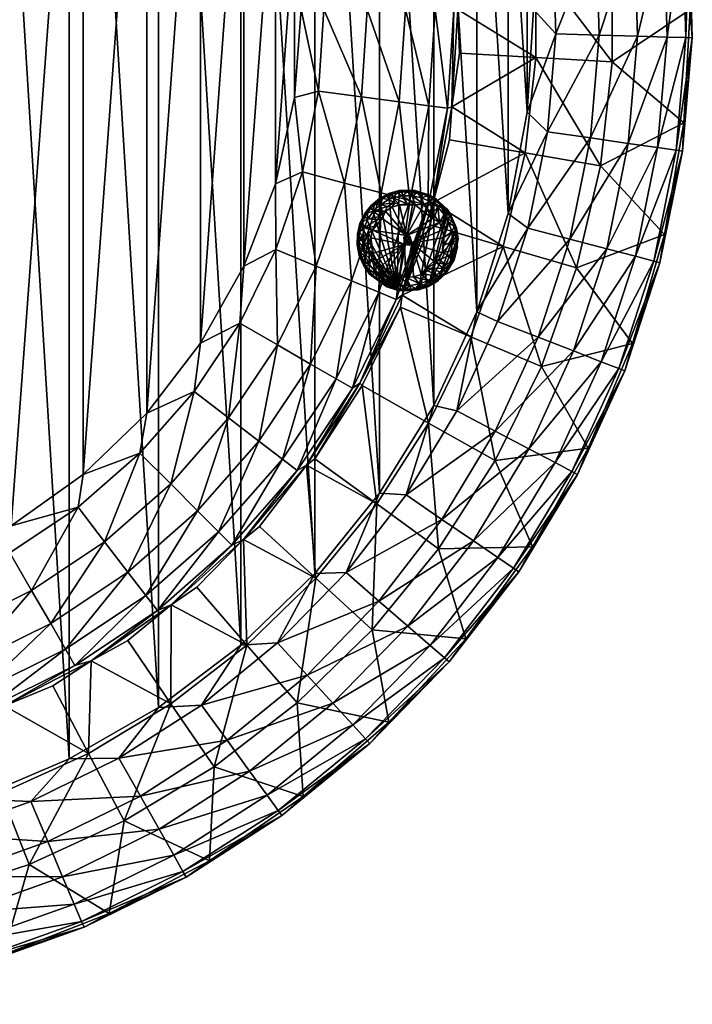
# Model space of a CAD drawing. Header units: millimetres. Extents: x -271 to 229, y -253 to 248.
# Tile 5 of 6: x 60 to 229, y -253 to -5. Entities that reach past the tile are written whole.
import ezdxf

# ---------------------------------------------------------------- set-up
doc = ezdxf.new("R2010")
doc.units = ezdxf.units.MM
doc.layers.get('0').update_dxf_attribs({"true_color": 0x5890e1})

msp = doc.modelspace()

# ---------------------------------------------------------------- meshes
at = {"color": 7, "true_color": 0xffffff}
mesh = msp.add_polyface(dxfattribs=at)
corners = [(98.1, 146.88, 377.95), (94.67, 148.28, 382.27), (113.39, 131.87, 382.27), (116.25, 130.4, 377.95), (129.8, 113.15, 382.27), (91.79, 144.53, 392.63), (19.6, 149.56, 410.59), (17.23, 144.3, 411), (39.12, 142.93, 410.59), (38.23, 137.13, 411), (57.62, 133.81, 410.59), (57.96, 126.99, 411), (74.77, 122.35, 410.59), (76, 114.08, 411), (90.27, 108.75, 410.59), (91.97, 98.68, 411), (103.87, 93.25, 410.59), (105.53, 81.12, 411), (115.33, 76.1, 410.59), (116.39, 61.77, 411), (124.45, 57.6, 410.59), (124.31, 41.05, 411), (63.08, 143.27, 407.39), (43.3, 153.02, 407.39), (67.87, 151.56, 401.23), (87.25, 138.61, 401.23), (110.04, 128.52, 392.63), (81.42, 131.02, 407.39), (98, 116.48, 407.39), (112.54, 99.9, 407.39), (124.79, 81.56, 407.39), (104.77, 123.25, 401.23), (126.05, 110.27, 392.63), (120.13, 105.73, 401.23), (133.08, 86.35, 401.23), (104.59, 142.45, 373.77), (117.16, 156.96, 264.83), (116.39, -67.23, 411), (105.53, -86.58, 411), (91.97, -104.14, 411), (76, -119.54, 411), (57.96, -132.45, 411), (-163.15, -57.02, 411), (-70.28, 141.1, 411), (-48.81, 146.71, 411), (-4.59, 148.32, 411), (115.64, 157, 0), (115.64, -162.45, 0), (94.97, 172.6, 0), (94.97, -178.06, 0), (72.54, 185.55, 0), (72.54, -191.01, 0), (48.69, 195.64, 0), (48.69, -201.1, 0), (23.79, 202.73, 0), (23.79, -208.19, 0), (-1.8, 206.7, 0), (-1.8, -212.16, 0), (-27.69, 207.5, 0)]
mesh.append_faces([[corners[k] for k in face] for face in [(0, 2, 3), (3, 35, 0), (46, 47, 48), (48, 49, 50), (50, 51, 52), (52, 53, 54), (54, 55, 56), (56, 57, 58)]], dxfattribs={"vtx0": -1, "vtx1": -1, "color": 7})
mesh.append_faces([[corners[k] for k in face] for face in [(0, 1, 2), (3, 2, 4), (1, 5, 2), (6, 7, 8), (8, 9, 10), (10, 11, 12), (12, 13, 14), (14, 15, 16), (16, 17, 18), (18, 19, 20), (10, 22, 8), (8, 22, 23), (24, 22, 25), (24, 25, 5), (5, 25, 26), (5, 26, 2), (2, 26, 4), (22, 10, 27), (27, 10, 12), (27, 12, 28), (28, 12, 14), (28, 14, 29), (29, 14, 16), (29, 16, 30), (30, 16, 18), (22, 27, 25), (25, 27, 31), (25, 31, 26), (26, 31, 32), (31, 27, 28), (31, 28, 33), (33, 28, 29), (33, 29, 34), (31, 33, 32), (36, 35, 3)]], dxfattribs={"vtx0": -1, "vtx1": -1, "vtx2": -1, "color": 7})
mesh.append_faces([[corners[k] for k in face] for face in [(8, 7, 9), (10, 9, 11), (12, 11, 13), (14, 13, 15), (16, 15, 17), (18, 17, 19), (20, 19, 21), (37, 21, 19), (38, 19, 17), (39, 17, 15), (40, 15, 13), (41, 13, 11), (42, 11, 9), (43, 9, 7), (44, 7, 45)]], dxfattribs={"vtx0": -1, "vtx2": -1, "color": 7})
mesh = msp.add_polyface(dxfattribs=at)
corners = [(131.08, -43.53, 410.59), (124.31, -46.51, 411), (124.45, -63.06, 410.59), (116.39, -67.23, 411), (115.33, -81.56, 410.59), (105.53, -86.58, 411), (103.87, -98.71, 410.59), (91.97, -104.14, 411), (90.27, -114.21, 410.59), (76, -119.54, 411), (74.77, -127.81, 410.59), (57.96, -132.45, 411), (57.62, -139.27, 410.59), (38.23, -142.59, 411), (63.08, -148.73, 407.39), (81.42, -136.47, 407.39), (87.25, -144.07, 401.23), (98, -121.93, 407.39), (91.79, -149.99, 392.63), (104.77, -128.71, 401.23), (112.54, -105.36, 407.39), (110.04, -133.98, 392.63), (120.13, -111.19, 401.23), (124.79, -87.02, 407.39), (113.39, -137.32, 382.27), (126.05, -115.72, 392.63), (133.08, -91.81, 401.23), (134.54, -67.24, 407.39), (116.25, -135.85, 377.95), (129.8, -118.6, 382.27), (132.15, -117.18, 377.95), (120.31, -132.62, 373.77), (134.47, -145.61, 264.83), (129.14, -24.86, 411), (129.14, 19.4, 411), (124.31, 41.05, 411), (116.39, 61.77, 411), (105.53, 81.12, 411), (91.97, 98.68, 411), (76, 114.08, 411), (57.96, 126.99, 411), (17.23, -149.75, 411), (-4.59, -153.78, 411), (-26.76, -154.59, 411), (-48.81, -152.17, 411), (-70.28, -146.56, 411), (115.64, 157, 0), (134.23, -144.43, 0), (115.64, -162.45, 0), (94.97, 172.6, 0), (94.97, -178.06, 0), (72.54, 185.55, 0), (72.54, -191.01, 0), (48.69, 195.64, 0), (48.69, -201.1, 0), (23.79, 202.73, 0), (23.79, -208.19, 0), (-1.8, 206.7, 0), (-1.8, -212.16, 0), (-27.69, 207.5, 0), (-27.69, -212.96, 0)]
mesh.append_faces([[corners[k] for k in face] for face in [(28, 31, 30), (33, 34, 1), (1, 35, 3), (3, 36, 5), (5, 37, 7), (7, 38, 9), (9, 39, 11), (11, 40, 13), (13, 40, 41), (41, 40, 42), (42, 40, 43), (43, 40, 44), (44, 40, 45)]], dxfattribs={"vtx0": -1, "vtx1": -1, "color": 7})
mesh.append_faces([[corners[k] for k in face] for face in [(0, 1, 2), (2, 3, 4), (4, 5, 6), (6, 7, 8), (8, 9, 10), (10, 11, 12), (12, 14, 10), (14, 15, 10), (10, 15, 8), (15, 16, 17), (15, 17, 8), (8, 17, 6), (16, 18, 19), (16, 19, 17), (17, 19, 20), (17, 20, 6), (6, 20, 4), (18, 21, 19), (19, 21, 22), (19, 22, 20), (20, 22, 23), (20, 23, 4), (4, 23, 2), (21, 24, 25), (21, 25, 22), (22, 25, 26), (22, 26, 23), (23, 27, 2), (24, 28, 29), (24, 29, 25), (32, 31, 28)]], dxfattribs={"vtx0": -1, "vtx1": -1, "vtx2": -1, "color": 7})
mesh.append_faces([[corners[k] for k in face] for face in [(2, 1, 3), (4, 3, 5), (6, 5, 7), (8, 7, 9), (10, 9, 11), (12, 11, 13), (46, 47, 48), (49, 48, 50), (51, 50, 52), (53, 52, 54), (55, 54, 56), (57, 56, 58), (59, 58, 60)]], dxfattribs={"vtx0": -1, "vtx2": -1, "color": 7})
mesh.append_faces([[corners[k] for k in face] for face in [(28, 30, 29)]], dxfattribs={"vtx1": -1, "vtx2": -1, "color": 7})
mesh = msp.add_polyface(dxfattribs=at)
corners = [(130.76, -2.73, 411), (136.45, -2.73, 410.59), (135.1, 17.85, 410.59), (147.37, -2.73, 407.39), (145.93, 19.28, 407.39), (156.95, -2.73, 401.23), (155.43, 20.53, 401.23), (164.41, -2.73, 392.63), (162.82, 21.5, 392.63), (169.14, -2.73, 382.27), (167.51, 22.12, 382.27), (168.58, 21.74, 377.95), (163.89, 45.81, 377.95), (156.16, 69.08, 377.95), (154.65, 70.11, 382.27), (162.65, 46.54, 382.27), (124.45, 57.6, 410.59), (124.31, 41.05, 411), (131.08, 38.08, 410.59), (129.14, 19.4, 411), (170.15, -2.73, 377.95), (124.79, 81.56, 407.39), (115.33, 76.1, 410.59), (134.54, 61.78, 407.39), (141.63, 40.9, 407.39), (143.39, 65.45, 401.23), (150.88, 43.38, 401.23), (150.28, 68.3, 392.63), (133.08, 86.35, 401.23), (158.08, 45.31, 392.63), (139.54, 90.08, 392.63), (163.1, 51.39, 373.77), (181.53, 56.8, 264.83), (173.43, 79.52, 264.83), (168.07, 30.03, 373.77), (187, 33.3, 264.83), (170.57, 8.24, 373.77), (189.75, 9.33, 264.83), (155.73, 72.05, 373.77), (124.31, -46.51, 411), (184.24, 64.03, 0.41), (174.92, 73.25), (175.29, 87.01, 0.41), (174.92, -78.71), (164.09, 96.78, 0), (164.09, -102.23, 0), (150.46, 118.79, 0), (150.46, -124.25, 0), (134.23, 138.97, 0), (134.23, -144.43, 0), (115.64, 157, 0)]
mesh.append_faces([[corners[k] for k in face] for face in [(13, 15, 12), (12, 31, 13), (11, 34, 12), (20, 36, 11), (41, 43, 44), (44, 45, 46), (46, 47, 48), (48, 49, 50)]], dxfattribs={"vtx0": -1, "vtx1": -1, "color": 7})
mesh.append_faces([[corners[k] for k in face] for face in [(0, 1, 2), (2, 1, 3), (2, 3, 4), (4, 3, 5), (4, 5, 6), (6, 5, 7), (6, 7, 8), (8, 7, 9), (8, 9, 10), (10, 9, 11), (13, 14, 15), (12, 15, 10), (16, 17, 18), (18, 19, 2), (21, 22, 23), (23, 22, 16), (23, 16, 24), (24, 16, 18), (24, 18, 4), (4, 18, 2), (25, 21, 23), (25, 23, 26), (26, 23, 24), (26, 24, 6), (6, 24, 4), (27, 28, 25), (27, 25, 29), (29, 25, 26), (29, 26, 8), (8, 26, 6), (15, 14, 27), (27, 14, 30), (15, 27, 29), (10, 15, 29), (10, 29, 8), (13, 31, 32), (13, 32, 33), (12, 34, 35), (12, 35, 32), (11, 36, 37), (37, 36, 20), (35, 34, 11), (32, 31, 12), (33, 38, 13), (40, 41, 42)]], dxfattribs={"vtx0": -1, "vtx1": -1, "vtx2": -1, "color": 7})
mesh.append_faces([[corners[k] for k in face] for face in [(10, 11, 12), (18, 17, 19), (2, 19, 0), (9, 20, 11), (39, 19, 17)]], dxfattribs={"vtx0": -1, "vtx2": -1, "color": 7})
mesh = msp.add_polyface(dxfattribs=at)
corners = [(129.14, -24.86, 411), (135.1, -23.31, 410.59), (130.76, -2.73, 411), (136.45, -2.73, 410.59), (131.08, -43.53, 410.59), (124.31, -46.51, 411), (124.79, -87.02, 407.39), (133.08, -91.81, 401.23), (134.54, -67.24, 407.39), (124.45, -63.06, 410.59), (126.05, -115.72, 392.63), (129.8, -118.6, 382.27), (139.54, -95.54, 392.63), (143.39, -70.91, 401.23), (141.63, -46.36, 407.39), (132.15, -117.18, 377.95), (143.63, -97.9, 382.27), (150.28, -73.76, 392.63), (150.88, -48.84, 401.23), (145.93, -24.73, 407.39), (145.52, -96.63, 377.95), (154.65, -75.57, 382.27), (158.08, -50.77, 392.63), (155.43, -25.98, 401.23), (147.37, -2.73, 407.39), (156.16, -74.54, 377.95), (162.65, -51.99, 382.27), (162.82, -26.96, 392.63), (156.95, -2.73, 401.23), (163.89, -51.27, 377.95), (163.1, -56.85, 373.77), (155.73, -77.51, 373.77), (134.2, -115.64, 373.77), (146.06, -97.19, 373.77), (162.78, -106.63, 264.83), (120.31, -132.62, 373.77), (134.47, -145.61, 264.83), (149.74, -126.93, 264.83), (165.28, -138.22, 155.89), (129.14, 19.4, 411), (134.23, -144.43, 0), (150.46, -124.25, 0), (142.05, -144.19, 0.41), (157.11, -124.66, 0.41), (166.13, -130.83, 3.61), (164.09, -102.23, 0), (150.46, 118.79, 0), (134.23, 138.97, 0)]
mesh.append_faces([[corners[k] for k in face] for face in [(0, 1, 2), (25, 30, 29), (20, 31, 25), (15, 32, 20)]], dxfattribs={"vtx0": -1, "vtx1": -1, "color": 7})
mesh.append_faces([[corners[k] for k in face] for face in [(2, 1, 3), (1, 0, 4), (6, 7, 8), (9, 8, 4), (10, 11, 12), (10, 12, 7), (7, 12, 13), (7, 13, 8), (8, 13, 14), (8, 14, 4), (4, 14, 1), (11, 15, 16), (11, 16, 12), (12, 16, 17), (12, 17, 13), (13, 17, 18), (13, 18, 14), (14, 18, 19), (14, 19, 1), (1, 19, 3), (16, 20, 21), (16, 21, 17), (17, 21, 22), (17, 22, 18), (18, 22, 23), (18, 23, 19), (19, 23, 24), (19, 24, 3), (21, 25, 26), (21, 26, 22), (22, 26, 27), (22, 27, 23), (23, 27, 28), (23, 28, 24), (20, 32, 33), (20, 33, 31), (31, 33, 34), (15, 35, 36), (15, 36, 37), (33, 32, 37), (37, 32, 15), (38, 34, 37), (34, 33, 37), (42, 41, 43), (42, 43, 44)]], dxfattribs={"vtx0": -1, "vtx1": -1, "vtx2": -1, "color": 7})
mesh.append_faces([[corners[k] for k in face] for face in [(4, 0, 5), (46, 45, 41), (47, 41, 40)]], dxfattribs={"vtx0": -1, "vtx2": -1, "color": 7})
mesh.append_faces([[corners[k] for k in face] for face in [(2, 39, 0)]], dxfattribs={"vtx1": -1, "color": 7})
mesh.append_faces([[corners[k] for k in face] for face in [(15, 20, 16), (20, 25, 21), (25, 29, 26), (40, 41, 42), (41, 45, 43)]], dxfattribs={"vtx1": -1, "vtx2": -1, "color": 7})
mesh = msp.add_polyface(dxfattribs=at)
corners = [(168.58, -27.2, 377.95), (170.15, -2.73, 377.95), (169.14, -2.73, 382.27), (162.65, -51.99, 382.27), (163.89, -51.27, 377.95), (167.51, -27.57, 382.27), (162.82, -26.96, 392.63), (164.41, -2.73, 392.63), (156.95, -2.73, 401.23), (228.51, -2.73, 46.95), (208.93, 10.43, 155.89), (208.93, -15.89, 155.89), (226.89, -31.2, 46.95), (205.93, -42.04, 155.89), (222.02, -59.29, 46.95), (199.97, -67.67, 155.89), (170.57, -13.7, 373.77), (189.75, -14.79, 264.83), (189.75, 9.33, 264.83), (168.07, -35.49, 373.77), (187, -38.76, 264.83), (163.1, -56.85, 373.77), (181.53, -62.26, 264.83), (229.02, -9.88, 40), (220.9, -66.37, 40), (226.57, -38.35, 40), (189.12, -2.73), (194.73, -8.9, 0.41), (187.53, -28.58), (192.61, -33.47, 0.41), (182.77, -54.03), (187.72, -57.65, 0.41), (227.4, -9.83, 28.73), (224.97, -38.12, 28.73), (219.33, -65.96, 28.73), (222.67, -9.7, 18.37), (220.29, -37.45, 18.37), (214.76, -64.75, 18.37), (215.22, -9.48, 9.77), (212.91, -36.39, 9.77), (207.54, -62.86, 9.77), (205.64, -9.21, 3.61), (203.43, -35.03, 3.61), (198.28, -60.42, 3.61), (187.53, 23.12), (182.77, 48.57), (174.92, 73.25), (174.92, -78.71), (164.09, 96.78, 0), (164.09, -102.23, 0)]
mesh.append_faces([[corners[k] for k in face] for face in [(9, 11, 12), (12, 13, 14), (0, 16, 1), (4, 19, 0), (12, 23, 9), (14, 25, 12), (26, 27, 28), (28, 29, 30)]], dxfattribs={"vtx0": -1, "vtx1": -1, "color": 7})
mesh.append_faces([[corners[k] for k in face] for face in [(3, 4, 5), (3, 5, 6), (6, 5, 7), (6, 7, 8), (5, 0, 2), (5, 2, 7), (9, 10, 11), (12, 11, 13), (14, 13, 15), (1, 16, 17), (1, 17, 18), (18, 17, 11), (0, 19, 20), (0, 20, 17), (17, 20, 13), (17, 13, 11), (4, 21, 22), (4, 22, 20), (20, 22, 15), (20, 15, 13), (0, 17, 16), (20, 19, 4), (14, 24, 25), (12, 25, 23), (28, 27, 29), (30, 29, 31), (32, 23, 33), (33, 23, 25), (33, 25, 34), (35, 32, 36), (36, 32, 33), (36, 33, 37), (37, 33, 34), (38, 35, 39), (39, 35, 36), (39, 36, 40), (40, 36, 37), (41, 38, 42), (42, 38, 39), (42, 39, 43), (43, 39, 40), (27, 41, 29), (29, 41, 42), (29, 42, 31), (31, 42, 43)]], dxfattribs={"vtx0": -1, "vtx1": -1, "vtx2": -1, "color": 7})
mesh.append_faces([[corners[k] for k in face] for face in [(45, 28, 30), (46, 30, 47), (48, 47, 49)]], dxfattribs={"vtx0": -1, "vtx2": -1, "color": 7})
mesh.append_faces([[corners[k] for k in face] for face in [(26, 28, 44)]], dxfattribs={"vtx1": -1, "color": 7})
mesh.append_faces([[corners[k] for k in face] for face in [(0, 1, 2), (4, 0, 5)]], dxfattribs={"vtx1": -1, "vtx2": -1, "color": 7})
mesh = msp.add_polyface(dxfattribs=at)
corners = [(226.89, 25.74, 46.95), (208.93, 10.43, 155.89), (228.51, -2.73, 46.95), (213.99, 81.19, 46.95), (199.97, 62.21, 155.89), (222.02, 53.83, 46.95), (205.93, 36.58, 155.89), (189.75, 9.33, 264.83), (208.93, -15.89, 155.89), (173.43, 79.52, 264.83), (181.53, 56.8, 264.83), (191.12, 87, 155.89), (187, 33.3, 264.83), (168.58, 21.74, 377.95), (229.02, -9.88, 40), (228.2, 18.69, 40), (224.13, 46.98, 40), (216.87, 74.63, 40), (187.53, 23.12), (194.02, 15.76, 0.41), (189.12, -2.73), (194.73, -8.9, 0.41), (190.51, 40.17, 0.41), (182.77, 48.57), (184.24, 64.03, 0.41), (174.92, 73.25), (215.33, 74.13, 28.73), (222.55, 46.66, 28.73), (226.59, 18.55, 28.73), (227.4, -9.83, 28.73), (222.67, -9.7, 18.37), (221.88, 18.15, 18.37), (217.91, 45.72, 18.37), (210.83, 72.66, 18.37), (215.22, -9.48, 9.77), (214.45, 17.51, 9.77), (210.6, 44.24, 9.77), (203.74, 70.36, 9.77), (205.64, -9.21, 3.61), (204.9, 16.69, 3.61), (201.22, 42.34, 3.61), (194.63, 67.4, 3.61), (185.23, 91.55, 3.61), (187.53, -28.58), (182.77, -54.03)]
mesh.append_faces([[corners[k] for k in face] for face in [(0, 1, 2), (3, 4, 5), (5, 6, 0), (2, 15, 0), (0, 16, 5), (5, 17, 3), (18, 19, 20), (18, 43, 23), (23, 44, 25)]], dxfattribs={"vtx0": -1, "vtx1": -1, "color": 7})
mesh.append_faces([[corners[k] for k in face] for face in [(5, 4, 6), (0, 6, 1), (7, 8, 1), (9, 10, 4), (9, 4, 11), (10, 12, 6), (10, 6, 4), (13, 7, 12), (12, 7, 1), (12, 1, 6), (2, 14, 15), (0, 15, 16), (5, 16, 17), (20, 19, 21), (19, 18, 22), (22, 23, 24), (26, 17, 27), (27, 17, 16), (27, 16, 28), (28, 16, 15), (28, 15, 29), (29, 15, 14), (29, 30, 28), (28, 30, 31), (28, 31, 27), (27, 31, 32), (27, 32, 26), (26, 32, 33), (30, 34, 31), (31, 34, 35), (31, 35, 32), (32, 35, 36), (32, 36, 33), (33, 36, 37), (34, 38, 35), (35, 38, 39), (35, 39, 36), (36, 39, 40), (36, 40, 37), (37, 40, 41), (38, 21, 39), (39, 21, 19), (39, 19, 40), (40, 19, 22), (40, 22, 41), (41, 22, 24), (41, 24, 42)]], dxfattribs={"vtx0": -1, "vtx1": -1, "vtx2": -1, "color": 7})
mesh.append_faces([[corners[k] for k in face] for face in [(22, 18, 23), (24, 23, 25)]], dxfattribs={"vtx0": -1, "vtx2": -1, "color": 7})
mesh = msp.add_polyface(dxfattribs=at)
corners = [(222.02, -59.29, 46.95), (199.97, -67.67, 155.89), (213.99, -86.65, 46.95), (191.12, -92.46, 155.89), (202.89, -112.91, 46.95), (179.51, -116.08, 155.89), (188.87, -137.74, 46.95), (165.28, -138.22, 155.89), (156.16, -74.54, 377.95), (155.73, -77.51, 373.77), (173.43, -84.98, 264.83), (181.53, -62.26, 264.83), (162.78, -106.63, 264.83), (163.1, -56.85, 373.77), (185.43, -144.03, 40), (200.19, -119.55, 40), (212.06, -93.55, 40), (220.9, -66.37, 40), (182.77, -54.03), (187.72, -57.65, 0.41), (174.92, -78.71), (180.09, -81.1, 0.41), (169.85, -103.54, 0.41), (190.27, -85.07, 3.61), (179.51, -108.64, 3.61), (199.2, -88.54, 9.77), (187.98, -113.11, 9.77), (206.15, -91.25, 18.37), (194.57, -116.59, 18.37), (210.55, -92.96, 28.73), (198.76, -118.79, 28.73), (184.09, -143.11, 28.73), (180.19, -140.44, 18.37), (174.03, -136.23, 9.77), (150.31, -151.35, 3.61), (166.13, -130.83, 3.61), (157.11, -124.66, 0.41), (164.09, -102.23, 0), (219.33, -65.96, 28.73), (226.57, -38.35, 40), (214.76, -64.75, 18.37), (207.54, -62.86, 9.77), (198.28, -60.42, 3.61)]
mesh.append_faces([[corners[k] for k in face] for face in [(0, 1, 2), (2, 3, 4), (4, 5, 6), (6, 15, 4), (4, 16, 2), (2, 17, 0), (18, 19, 20)]], dxfattribs={"vtx0": -1, "vtx1": -1, "color": 7})
mesh.append_faces([[corners[k] for k in face] for face in [(2, 1, 3), (4, 3, 5), (6, 5, 7), (8, 9, 10), (8, 10, 11), (11, 10, 3), (11, 3, 1), (9, 12, 10), (10, 12, 5), (10, 5, 3), (5, 12, 7), (11, 13, 8), (6, 14, 15), (4, 15, 16), (2, 16, 17), (20, 19, 21), (20, 21, 22), (22, 21, 23), (22, 23, 24), (24, 23, 25), (24, 25, 26), (26, 25, 27), (26, 27, 28), (28, 27, 29), (28, 29, 30), (30, 29, 16), (30, 16, 15), (14, 31, 15), (31, 32, 30), (31, 30, 15), (32, 33, 28), (32, 28, 30), (34, 35, 33), (33, 35, 26), (33, 26, 28), (35, 36, 24), (35, 24, 26), (36, 37, 22), (36, 22, 24), (38, 39, 17), (38, 17, 29), (29, 17, 16), (40, 38, 27), (27, 38, 29), (41, 40, 25), (25, 40, 27), (42, 41, 23), (23, 41, 25), (19, 42, 21), (21, 42, 23)]], dxfattribs={"vtx0": -1, "vtx1": -1, "vtx2": -1, "color": 7})
mesh.append_faces([[corners[k] for k in face] for face in [(37, 20, 22)]], dxfattribs={"vtx1": -1, "vtx2": -1, "color": 7})
at = {"color": 18, "true_color": 0x050505}
mesh = msp.add_polyface(dxfattribs=at)
corners = [(150.41, -50.24, 0), (154.87, -73.22, 0), (152.8, -48.99, 0), (157.26, -59.56, -6.35), (151.13, -55.29, -6.35), (151.96, -53.43, -6.24), (156.73, -61.79, -6.35), (148.31, -60.1, -6.24), (148.66, -58.18, -6.24), (155.4, -48.26, 0), (159.44, -48.24, 0), (145.51, -56.55, 0), (145.73, -57.31, -3.8), (144.89, -59.17, 0), (146.21, -59.95, -5.1), (145.43, -58.58, -3.8), (146.64, -57.58, -5.1), (147.68, -59, -5.99), (148.99, -57.26, -6.24), (149.93, -55.54, -6.24), (146.68, -54.11, 0), (148.34, -51.98, 0), (156.55, -59.96, -4.35), (146.73, -54.91, -3.8), (147.56, -55.36, -5.1), (146.17, -56.09, -3.8), (144.83, -61.87, 0), (145.26, -59.88, -3.8), (145.24, -61.18, -3.8), (147.52, -61.11, -5.99), (146.28, -62.35, -5.1), (158.06, -59.68, -4.35), (157.91, -61.97, -4.35), (150.53, -54.77, -6.24), (148.37, -62.06, -6.24), (157.48, -60.79, -3.6)]
mesh.append_faces([[corners[k] for k in face] for face in [(0, 1, 2), (3, 4, 5), (6, 7, 8), (9, 1, 10), (11, 12, 13), (14, 15, 16), (14, 16, 8), (12, 16, 15), (13, 12, 15), (17, 14, 8), (18, 16, 19), (8, 4, 3), (20, 1, 21), (6, 8, 3), (3, 22, 6), (23, 24, 25), (11, 23, 25), (26, 27, 28), (28, 27, 14), (29, 30, 17), (24, 16, 25), (24, 19, 16), (30, 14, 17), (30, 28, 14), (3, 31, 22), (6, 22, 32), (11, 25, 12), (25, 16, 12), (2, 1, 9), (21, 1, 0), (20, 23, 11), (11, 1, 20), (18, 19, 4), (13, 27, 26), (27, 15, 14), (13, 15, 27), (8, 16, 18), (8, 18, 4), (33, 19, 24), (33, 4, 19), (7, 17, 8), (29, 17, 7), (7, 34, 29), (22, 35, 32)]], dxfattribs={"color": 18})
mesh = msp.add_polyface(dxfattribs=at)
corners = [(152.8, -48.99, 0), (152.36, -49.66, -3.8), (150.41, -50.24, 0), (151.96, -53.43, -6.24), (150.53, -54.77, -6.24), (148.93, -53.39, -5.1), (153.88, -50.07, -5.1), (156.22, -49.55, -5.1), (157.44, -51.59, -6.24), (146.68, -54.11, 0), (148.22, -52.77, -3.8), (147.42, -53.8, -3.8), (150.69, -51.75, -5.1), (152.76, -50.52, -5.1), (154.3, -51.34, -5.99), (151.21, -50.27, -3.8), (147.56, -55.36, -5.1), (154.83, -48.83, -3.8), (153.57, -49.18, -3.8), (155.49, -51.81, -6.24), (157.26, -59.56, -6.35), (153.64, -52.43, -6.24), (148.34, -51.98, 0), (150.12, -50.99, -3.8), (149.12, -51.83, -3.8), (155.4, -48.26, 0), (157.42, -48.54, -3.8), (156.12, -48.61, -3.8), (152.38, -52.23, -5.99), (146.73, -54.91, -3.8), (151.13, -55.29, -6.35)]
mesh.append_faces([[corners[k] for k in face] for face in [(0, 1, 2), (3, 4, 5), (6, 7, 8), (9, 10, 11), (12, 13, 14), (2, 1, 15), (5, 4, 16), (0, 17, 18), (5, 16, 11), (14, 6, 19), (20, 21, 19), (10, 5, 11), (12, 15, 13), (6, 17, 7), (22, 10, 9), (22, 23, 24), (24, 23, 12), (25, 26, 27), (26, 7, 27), (18, 17, 6), (15, 1, 13), (20, 3, 21), (14, 28, 12), (12, 5, 24), (12, 28, 5), (19, 6, 8), (2, 15, 23), (23, 15, 12), (9, 11, 29), (11, 16, 29), (25, 17, 0), (2, 23, 22), (3, 30, 4), (13, 1, 6), (13, 6, 14), (22, 24, 10), (24, 5, 10), (25, 27, 17), (27, 7, 17), (1, 18, 6), (0, 18, 1), (21, 3, 28), (28, 3, 5), (19, 21, 14), (14, 21, 28)]], dxfattribs={"color": 18})
mesh = msp.add_polyface(dxfattribs=at)
corners = [(168.21, -54, 0), (162.79, -72.33, 0), (169.81, -57.71, 0), (158.54, -61.46, -6.35), (166.28, -58.09, -6.24), (166.65, -60.01, -6.24), (159.44, -48.24, 0), (154.87, -73.22, 0), (163.28, -49.49, 0), (160.92, -53.12, -6.35), (163.78, -55.22, -6.35), (157.26, -59.56, -6.35), (166.16, -63.87, -6.24), (168.59, -58.64, -5.1), (167.88, -56.34, -5.1), (169.2, -57.19, -3.8), (169.51, -58.46, -3.8), (168.75, -55.97, -3.8), (170.18, -60.38, 0), (169.74, -61.05, -3.8), (169.69, -59.75, -3.8), (164.45, -50.17, 0), (160.23, -73.19, 0), (167.43, -52.89, 0), (165.51, -56.29, -6.24), (168.79, -61.03, -5.1), (157.91, -61.97, -4.35), (158.06, -59.68, -4.35), (167.35, -55.26, -5.1), (168.17, -54.8, -3.8), (159.38, -51.79, -6.24), (166.61, -61.96, -6.24), (157.48, -60.79, -3.6), (170.06, -62.41, -2.25), (169.64, -62.35, -3.8), (156.73, -61.79, -6.35), (164.38, -54.69, -6.24), (166.7, -54.24, -5.1), (163.69, -54, -6.24), (156.2, -73.43, 0), (167.47, -53.69, -3.8), (156.55, -59.96, -4.35)]
mesh.append_faces([[corners[k] for k in face] for face in [(0, 1, 2), (3, 4, 5), (6, 7, 8), (9, 10, 11), (3, 5, 12), (13, 14, 15), (13, 5, 14), (5, 4, 14), (2, 16, 15), (2, 17, 0), (18, 19, 20), (21, 22, 23), (11, 10, 24), (16, 13, 15), (20, 19, 25), (3, 26, 27), (17, 28, 29), (0, 17, 29), (11, 24, 3), (3, 27, 11), (4, 28, 14), (17, 14, 28), (30, 9, 11), (25, 13, 20), (25, 31, 13), (3, 24, 4), (24, 28, 4), (31, 5, 13), (26, 32, 27), (19, 33, 34), (19, 34, 25), (23, 1, 0), (35, 26, 3), (2, 15, 17), (15, 14, 17), (18, 16, 2), (10, 36, 24), (20, 13, 16), (18, 20, 16), (37, 28, 24), (38, 36, 10), (8, 39, 21), (29, 28, 40), (27, 32, 41)]], dxfattribs={"color": 18})
mesh = msp.add_polyface(dxfattribs=at)
corners = [(157.26, -59.56, -6.35), (155.49, -51.81, -6.24), (159.38, -51.79, -6.24), (167.47, -53.69, -3.8), (167.35, -55.26, -5.1), (166.66, -52.67, -3.8), (163.69, -54, -6.24), (161.56, -51.69, -5.99), (163.17, -51.02, -5.1), (157.44, -51.59, -6.24), (156.22, -49.55, -5.1), (160.98, -50.03, -5.1), (158.63, -49.54, -5.1), (160.01, -48.8, -3.8), (162.49, -49.6, -3.8), (163.28, -49.49, 0), (163.65, -50.2, -3.8), (167.43, -52.89, 0), (165.11, -52.44, -5.1), (166.7, -54.24, -5.1), (165.51, -56.29, -6.24), (159.44, -48.24, 0), (157.42, -48.54, -3.8), (155.4, -48.26, 0), (164.45, -50.17, 0), (164.74, -50.91, -3.8), (165.75, -51.74, -3.8), (158.72, -48.6, -3.8), (164.38, -54.69, -6.24), (163.78, -55.22, -6.35), (160.92, -53.12, -6.35), (161.27, -49.14, -3.8), (168.21, -54, 0), (168.17, -54.8, -3.8)]
mesh.append_faces([[corners[k] for k in face] for face in [(0, 1, 2), (3, 4, 5), (6, 7, 8), (9, 10, 2), (11, 12, 13), (11, 14, 8), (15, 16, 14), (17, 3, 5), (18, 19, 20), (21, 22, 23), (24, 25, 16), (8, 18, 6), (17, 26, 24), (13, 12, 27), (28, 18, 20), (29, 30, 7), (7, 2, 12), (21, 13, 27), (15, 31, 21), (18, 26, 19), (18, 16, 26), (7, 30, 2), (12, 2, 10), (12, 10, 22), (9, 2, 1), (14, 16, 8), (8, 16, 18), (21, 31, 13), (31, 11, 13), (11, 7, 12), (8, 7, 11), (26, 5, 4), (17, 5, 26), (32, 3, 17), (6, 29, 7), (15, 14, 31), (31, 14, 11), (19, 26, 4), (27, 12, 22), (21, 27, 22), (16, 25, 26), (24, 26, 25), (6, 18, 28), (24, 16, 15), (32, 33, 3)]], dxfattribs={"color": 18})
mesh = msp.add_polyface(dxfattribs=at)
corners = [(158.54, -61.46, -6.35), (164.12, -65.94, -6.35), (162.17, -67.77, -6.35), (164.45, -50.17, 0), (156.2, -73.43, 0), (160.23, -73.19, 0), (162.75, -70.8, -5.1), (160.88, -69.34, -6.24), (164.75, -69.46, -5.1), (159, -69.87, -6.24), (157.04, -69.98, -6.24), (160.52, -71.69, -5.1), (159.5, -72.88, -3.8), (160.77, -72.6, -3.8), (162.79, -72.33, 0), (164.55, -71.32, -2.25), (165.11, -70.94, 0), (159.54, -73.16, -3.05), (158.2, -73.02, -3.8), (158.15, -72.08, -5.1), (162.01, -72.18, -3.8), (162.61, -68.43, -6.24), (156.73, -61.79, -6.35), (163.32, -71.88, -3.05), (163.19, -71.63, -3.8), (166.16, -63.87, -6.24), (163.28, -49.49, 0), (154.87, -73.22, 0), (167.43, -52.89, 0), (163.39, -67.84, -6.24), (165.63, -68.64, -5.1), (164.31, -70.97, -3.8), (156.9, -73.03, -3.8), (164.75, -66.43, -6.24), (165.31, -65.63, -6.24)]
mesh.append_faces([[corners[k] for k in face] for face in [(0, 1, 2), (3, 4, 5), (6, 7, 8), (0, 9, 10), (11, 9, 6), (12, 11, 13), (14, 15, 16), (5, 17, 13), (4, 18, 5), (12, 19, 11), (20, 11, 6), (7, 21, 8), (2, 7, 0), (0, 10, 22), (19, 10, 11), (11, 10, 9), (23, 20, 24), (14, 20, 23), (25, 1, 0), (5, 18, 17), (18, 19, 12), (26, 27, 4), (9, 7, 6), (0, 7, 9), (28, 5, 14), (5, 13, 14), (8, 29, 30), (20, 6, 24), (6, 8, 31), (14, 13, 20), (13, 11, 20), (32, 19, 18), (33, 29, 2), (7, 2, 21), (1, 33, 2), (21, 29, 8), (21, 2, 29), (34, 33, 1), (15, 24, 31), (24, 6, 31), (17, 18, 12), (17, 12, 13), (14, 23, 15), (23, 24, 15)]], dxfattribs={"color": 18})
mesh = msp.add_polyface(dxfattribs=at)
corners = [(146.41, -67, 0), (154.87, -73.22, 0), (145.34, -64.52, 0), (144.89, -59.17, 0), (145.51, -56.55, 0), (147.52, -61.11, -5.99), (147.81, -63.21, -5.99), (146.87, -64.68, -5.1), (147.93, -66.84, -5.1), (148.54, -65.2, -5.99), (149.42, -68.72, -5.1), (145.6, -63.76, -3.8), (145.35, -62.48, -3.8), (146.28, -62.35, -5.1), (147.89, -68.41, -3.8), (145.71, -65.11, -3.05), (148.75, -69.39, -3.8), (145.98, -65.01, -3.8), (146.49, -66.21, -3.8), (147.97, -69.2, 0), (147.66, -68.59, -3.05), (146.24, -66.33, -3.05), (146.89, -67.5, -3.05), (149.68, -66.99, -5.99), (148.31, -60.1, -6.24), (148.85, -63.96, -6.24), (148.37, -62.06, -6.24), (147.13, -67.35, -3.8), (144.83, -61.87, 0), (149.71, -70.27, -3.8), (145.24, -61.18, -3.8), (149.71, -65.71, -6.24)]
mesh.append_faces([[corners[k] for k in face] for face in [(0, 1, 2), (3, 1, 4), (5, 6, 7), (8, 9, 10), (11, 12, 13), (8, 10, 14), (2, 15, 0), (2, 12, 11), (14, 10, 16), (17, 7, 18), (7, 11, 13), (13, 5, 7), (19, 20, 16), (0, 21, 22), (6, 9, 8), (10, 9, 23), (24, 25, 26), (7, 6, 8), (7, 8, 18), (19, 22, 20), (27, 8, 14), (28, 12, 2), (2, 1, 28), (2, 11, 15), (18, 21, 17), (19, 16, 29), (22, 27, 20), (22, 21, 18), (28, 1, 3), (12, 30, 13), (28, 30, 12), (0, 22, 19), (17, 11, 7), (17, 15, 11), (26, 25, 6), (6, 25, 9), (25, 31, 9), (5, 26, 6), (18, 8, 27), (18, 27, 22), (27, 14, 20), (20, 14, 16), (0, 15, 21), (21, 15, 17)]], dxfattribs={"color": 18})
mesh = msp.add_polyface(dxfattribs=at)
corners = [(165.63, -68.64, -5.1), (163.39, -67.84, -6.24), (166.42, -67.73, -5.1), (170.18, -60.38, 0), (167.09, -69.1, 0), (169.21, -65.67, 0), (169.81, -57.71, 0), (162.79, -72.33, 0), (165.11, -70.94, 0), (169.74, -61.05, -3.8), (164.75, -66.43, -6.24), (168.79, -61.03, -5.1), (168.49, -63.42, -5.1), (166.16, -63.87, -6.24), (166.61, -61.96, -6.24), (167.91, -67.23, -3.8), (169.4, -63.64, -3.8), (169.03, -64.89, -3.8), (168.14, -64.57, -5.1), (169.64, -62.35, -3.8), (167.16, -68.31, -3.8), (164.55, -71.32, -2.25), (165.36, -70.18, -3.8), (164.31, -70.97, -3.8), (167.1, -66.74, -5.1), (165.31, -65.63, -6.24), (168.53, -66.09, -3.8), (169.3, -64.98, -3.05), (170.06, -62.41, -2.25), (164.75, -69.46, -5.1), (166.65, -60.01, -6.24), (166.31, -69.29, -3.8), (164.12, -65.94, -6.35)]
mesh.append_faces([[corners[k] for k in face] for face in [(0, 1, 2), (3, 4, 5), (6, 7, 8), (5, 9, 3), (10, 2, 1), (11, 12, 13), (13, 14, 11), (4, 15, 5), (16, 17, 18), (11, 19, 12), (4, 20, 15), (8, 21, 22), (21, 23, 22), (18, 24, 25), (18, 26, 24), (5, 15, 27), (16, 28, 17), (20, 0, 15), (23, 29, 22), (13, 18, 25), (0, 2, 15), (15, 24, 26), (5, 28, 9), (5, 27, 28), (13, 30, 14), (22, 29, 0), (22, 0, 31), (8, 22, 31), (6, 8, 3), (25, 24, 10), (3, 8, 4), (8, 31, 4), (12, 16, 18), (12, 18, 13), (15, 26, 27), (27, 17, 28), (13, 25, 32), (31, 0, 20), (4, 31, 20), (19, 16, 12), (19, 28, 16), (26, 17, 27), (17, 26, 18), (24, 2, 10), (2, 24, 15)]], dxfattribs={"color": 18})
mesh = msp.add_polyface(dxfattribs=at)
corners = [(156.73, -61.79, -6.35), (152.44, -68.48, -6.24), (150.93, -67.24, -6.24), (148.85, -63.96, -6.24), (148.31, -60.1, -6.24), (155.6, -72.9, -3.8), (155.74, -71.97, -5.1), (156.9, -73.03, -3.8), (154.47, -68.63, -6.35), (147.97, -69.2, 0), (150.76, -71.04, -3.8), (152.3, -72.38, 0), (151.28, -70.25, -5.1), (149.68, -66.99, -5.99), (151.16, -68.5, -5.99), (156.2, -73.43, 0), (151.89, -71.69, -3.8), (153.08, -72.23, -3.8), (154.32, -72.63, -3.8), (153.42, -71.35, -5.1), (157.04, -69.98, -6.24), (158.15, -72.08, -5.1), (155.11, -69.68, -6.24), (154.18, -69.38, -6.24), (149.71, -65.71, -6.24), (149.71, -70.27, -3.8), (154.87, -73.22, 0), (149.42, -68.72, -5.1), (158.2, -73.02, -3.8), (148.75, -69.39, -3.8), (146.41, -67, 0), (148.54, -65.2, -5.99)]
mesh.append_faces([[corners[k] for k in face] for face in [(0, 1, 2), (3, 4, 0), (5, 6, 7), (0, 8, 1), (9, 10, 11), (12, 13, 14), (15, 5, 7), (11, 16, 17), (18, 19, 6), (19, 17, 16), (0, 20, 8), (19, 16, 12), (21, 22, 20), (19, 23, 6), (0, 24, 3), (12, 10, 25), (9, 25, 10), (23, 19, 1), (14, 19, 12), (0, 2, 24), (26, 5, 15), (12, 27, 13), (25, 27, 12), (6, 22, 21), (7, 6, 21), (18, 6, 5), (26, 18, 5), (15, 7, 28), (29, 27, 25), (11, 26, 9), (11, 18, 26), (22, 8, 20), (8, 23, 1), (12, 16, 10), (11, 10, 16), (11, 17, 18), (17, 19, 18), (9, 26, 30), (6, 23, 22), (23, 8, 22), (1, 19, 14), (2, 1, 14), (13, 31, 24), (14, 13, 2), (13, 24, 2)]], dxfattribs={"color": 18})
at = {"color": 7, "true_color": 0xffffff}
mesh = msp.add_polyface(dxfattribs=at)
corners = [(98.1, -152.34, 377.95), (116.25, -135.85, 377.95), (113.39, -137.32, 382.27), (188.87, -137.74, 46.95), (165.28, -138.22, 155.89), (172.11, -160.81, 46.95), (148.62, -158.6, 155.89), (152.83, -181.81, 46.95), (129.74, -176.94, 155.89), (131.28, -200.48, 46.95), (108.9, -193.01, 155.89), (107.75, -216.58, 46.95), (149.74, -126.93, 264.83), (134.47, -145.61, 264.83), (104.59, -147.9, 373.77), (117.16, -162.42, 264.83), (101.89, -220.7, 40), (125.93, -205.25, 40), (148.06, -187.16, 40), (167.98, -166.66, 40), (185.43, -144.03, 40), (101.09, -219.29, 28.73), (124.98, -203.94, 28.73), (98.76, -215.17, 18.37), (122.2, -200.11, 18.37), (146.96, -185.96, 28.73), (95.1, -208.68, 9.77), (117.82, -194.08, 9.77), (143.76, -182.48, 18.37), (166.75, -165.6, 28.73), (112.19, -186.33, 3.61), (138.72, -176.99, 9.77), (163.18, -162.5, 18.37), (184.09, -143.11, 28.73), (105.77, -177.49, 0.41), (132.25, -169.93, 3.61), (157.54, -157.62, 9.77), (180.19, -140.44, 18.37), (115.64, -162.45, 0), (124.86, -161.88, 0.41), (150.31, -151.35, 3.61), (174.03, -136.23, 9.77), (134.23, -144.43, 0), (142.05, -144.19, 0.41), (166.13, -130.83, 3.61)]
mesh.append_faces([[corners[k] for k in face] for face in [(3, 4, 5), (5, 6, 7), (7, 8, 9), (9, 10, 11), (11, 17, 9), (9, 18, 7), (7, 19, 5), (5, 20, 3)]], dxfattribs={"vtx0": -1, "vtx1": -1, "color": 7})
mesh.append_faces([[corners[k] for k in face] for face in [(5, 4, 6), (7, 6, 8), (9, 8, 10), (12, 13, 6), (12, 6, 4), (1, 14, 15), (1, 15, 13), (13, 15, 8), (13, 8, 6), (15, 10, 8), (11, 16, 17), (9, 17, 18), (7, 18, 19), (5, 19, 20), (16, 21, 17), (21, 22, 17), (17, 22, 18), (23, 24, 22), (22, 24, 25), (22, 25, 18), (18, 25, 19), (26, 27, 24), (24, 27, 28), (24, 28, 25), (25, 28, 29), (25, 29, 19), (19, 29, 20), (27, 30, 31), (27, 31, 28), (28, 31, 32), (28, 32, 29), (29, 32, 33), (29, 33, 20), (30, 34, 35), (30, 35, 31), (31, 35, 36), (31, 36, 32), (32, 36, 37), (32, 37, 33), (34, 38, 39), (34, 39, 35), (35, 39, 40), (35, 40, 36), (36, 40, 41), (36, 41, 37), (39, 42, 43), (39, 43, 40), (40, 43, 44)]], dxfattribs={"vtx0": -1, "vtx1": -1, "vtx2": -1, "color": 7})
mesh.append_faces([[corners[k] for k in face] for face in [(0, 1, 2), (38, 42, 39)]], dxfattribs={"vtx1": -1, "vtx2": -1, "color": 7})
mesh = msp.add_polyface(dxfattribs=at)
corners = [(63.08, -148.73, 407.39), (67.87, -157.02, 401.23), (81.42, -136.47, 407.39), (71.6, -163.48, 392.63), (87.25, -144.07, 401.23), (51.63, -178.59, 382.27), (73.96, -167.57, 382.27), (91.79, -149.99, 392.63), (56.25, -177.71, 377.95), (77.99, -166.37, 377.95), (94.67, -153.74, 382.27), (110.04, -133.98, 392.63), (98.1, -152.34, 377.95), (113.39, -137.32, 382.27), (107.75, -216.58, 46.95), (108.9, -193.01, 155.89), (86.36, -206.6, 155.89), (82.53, -229.88, 46.95), (62.42, -217.54, 155.89), (55.96, -240.23, 46.95), (104.59, -147.9, 373.77), (116.25, -135.85, 377.95), (87.22, -161.3, 373.77), (98.06, -177.15, 264.83), (117.16, -162.42, 264.83), (68.43, -172.62, 373.77), (77.4, -189.61, 264.83), (55.45, -199.64, 264.83), (76.24, -233.31, 40), (101.89, -220.7, 40), (48.86, -241.36, 28.73), (75.61, -231.82, 28.73), (47.53, -236.83, 18.37), (73.76, -227.46, 18.37), (101.09, -219.29, 28.73), (45.43, -229.67, 9.77), (70.86, -220.6, 9.77), (98.76, -215.17, 18.37), (124.98, -203.94, 28.73), (67.13, -211.77, 3.61), (95.1, -208.68, 9.77), (122.2, -200.11, 18.37), (62.88, -201.71, 0.41), (90.39, -200.34, 3.61), (117.82, -194.08, 9.77), (72.54, -191.01, 0), (85.02, -190.83, 0.41), (112.19, -186.33, 3.61), (94.97, -178.06, 0), (105.77, -177.49, 0.41), (115.64, -162.45, 0)]
mesh.append_faces([[corners[k] for k in face] for face in [(14, 16, 17), (17, 18, 19), (12, 20, 21), (9, 22, 12), (8, 25, 9), (19, 28, 17), (17, 29, 14)]], dxfattribs={"vtx0": -1, "vtx1": -1, "color": 7})
mesh.append_faces([[corners[k] for k in face] for face in [(0, 1, 2), (1, 3, 4), (1, 4, 2), (5, 6, 3), (3, 6, 7), (3, 7, 4), (6, 9, 10), (6, 10, 7), (7, 10, 11), (10, 12, 13), (10, 13, 11), (14, 15, 16), (17, 16, 18), (12, 22, 23), (12, 23, 24), (24, 23, 15), (9, 25, 26), (9, 26, 23), (23, 26, 16), (23, 16, 15), (26, 27, 18), (26, 18, 16), (26, 25, 8), (23, 22, 9), (24, 20, 12), (17, 28, 29), (30, 31, 28), (28, 31, 29), (32, 33, 31), (31, 33, 34), (31, 34, 29), (35, 36, 33), (33, 36, 37), (33, 37, 34), (34, 37, 38), (36, 39, 40), (36, 40, 37), (37, 40, 41), (39, 42, 43), (39, 43, 40), (40, 43, 44), (42, 45, 46), (42, 46, 43), (43, 46, 47), (43, 47, 44), (46, 48, 49), (46, 49, 47)]], dxfattribs={"vtx0": -1, "vtx1": -1, "vtx2": -1, "color": 7})
mesh.append_faces([[corners[k] for k in face] for face in [(8, 9, 6), (9, 12, 10), (45, 48, 46), (48, 50, 49)]], dxfattribs={"vtx1": -1, "vtx2": -1, "color": 7})
mesh = msp.add_polyface(dxfattribs=at)
corners = [(57.62, -139.27, 410.59), (38.23, -142.59, 411), (39.12, -148.39, 410.59), (17.23, -149.75, 411), (19.6, -155.02, 410.59), (-0.63, -159.04, 410.59), (0.79, -169.87, 407.39), (-21.21, -171.31, 407.39), (-21.21, -180.89, 401.23), (-4.59, -153.78, 411), (-21.21, -160.39, 410.59), (-26.76, -154.59, 411), (-21.21, -188.34, 392.63), (2.05, -179.37, 401.23), (22.42, -165.57, 407.39), (-21.21, -193.07, 382.27), (3.02, -186.76, 392.63), (24.9, -174.82, 401.23), (43.3, -158.48, 407.39), (-15.08, -193.99, 377.95), (3.64, -191.45, 382.27), (26.83, -182.02, 392.63), (46.97, -167.33, 401.23), (63.08, -148.73, 407.39), (9.33, -191.63, 377.95), (28.06, -186.59, 382.27), (49.82, -174.22, 392.63), (67.87, -157.02, 401.23), (33.24, -186.18, 377.95), (51.63, -178.59, 382.27), (71.6, -163.48, 392.63), (56.25, -177.71, 377.95), (73.96, -167.57, 382.27), (48.48, -181.73, 373.77), (55.45, -199.64, 264.83), (77.4, -189.61, 264.83), (27.62, -188.51, 373.77), (32.51, -207.09, 264.83), (6.13, -192.87, 373.77), (8.86, -211.88, 264.83), (-15.72, -194.74, 373.77), (-15.18, -213.95, 264.83), (48.69, -201.1, 0), (72.54, -191.01, 0), (62.88, -201.71, 0.41)]
mesh.append_faces([[corners[k] for k in face] for face in [(28, 33, 31), (24, 36, 28), (19, 38, 24)]], dxfattribs={"vtx0": -1, "vtx1": -1, "color": 7})
mesh.append_faces([[corners[k] for k in face] for face in [(0, 1, 2), (2, 3, 4), (4, 3, 5), (4, 5, 6), (6, 5, 7), (6, 7, 8), (5, 9, 10), (5, 10, 7), (8, 12, 13), (8, 13, 6), (6, 13, 14), (6, 14, 4), (4, 14, 2), (12, 15, 16), (12, 16, 13), (13, 16, 17), (13, 17, 14), (14, 17, 18), (14, 18, 2), (2, 18, 0), (15, 19, 20), (15, 20, 16), (16, 20, 21), (16, 21, 17), (17, 21, 22), (17, 22, 18), (18, 22, 23), (18, 23, 0), (20, 24, 25), (20, 25, 21), (21, 25, 26), (21, 26, 22), (22, 26, 27), (22, 27, 23), (25, 28, 29), (25, 29, 26), (26, 29, 30), (26, 30, 27), (29, 31, 32), (31, 33, 34), (31, 34, 35), (28, 36, 37), (28, 37, 34), (24, 38, 39), (19, 40, 38), (38, 40, 41), (37, 36, 24), (34, 33, 28)]], dxfattribs={"vtx0": -1, "vtx1": -1, "vtx2": -1, "color": 7})
mesh.append_faces([[corners[k] for k in face] for face in [(2, 1, 3)]], dxfattribs={"vtx0": -1, "vtx2": -1, "color": 7})
mesh.append_faces([[corners[k] for k in face] for face in [(3, 9, 5), (9, 11, 10), (19, 24, 20), (24, 28, 25), (28, 31, 29), (42, 43, 44)]], dxfattribs={"vtx1": -1, "vtx2": -1, "color": 7})
mesh = msp.add_polyface(dxfattribs=at)
corners = [(55.96, -240.23, 46.95), (62.42, -217.54, 155.89), (37.39, -225.67, 155.89), (28.38, -247.48, 46.95), (11.6, -230.9, 155.89), (0.16, -251.54, 46.95), (-14.63, -233.15, 155.89), (-28.34, -252.35, 46.95), (55.45, -199.64, 264.83), (32.51, -207.09, 264.83), (9.33, -191.63, 377.95), (8.86, -211.88, 264.83), (6.13, -192.87, 373.77), (-15.18, -213.95, 264.83), (-6.92, -252.65, 40), (21.48, -249.39, 40), (49.32, -242.92, 40), (76.24, -233.31, 40), (-34.71, -238.87, 9.77), (-7.71, -238.87, 9.77), (-7.28, -246.31, 18.37), (20.39, -243.14, 18.37), (21.2, -247.8, 28.73), (48.86, -241.36, 28.73), (-34.17, -229.31, 3.61), (-8.25, -229.31, 3.61), (19.12, -235.79, 9.77), (47.53, -236.83, 18.37), (75.61, -231.82, 28.73), (-33.54, -218.4, 0.41), (-8.88, -218.4, 0.41), (17.49, -226.35, 3.61), (45.43, -229.67, 9.77), (73.76, -227.46, 18.37), (-27.69, -212.96, 0), (-1.8, -212.16, 0), (15.63, -215.59, 0.41), (42.73, -220.48, 3.61), (70.86, -220.6, 9.77), (23.79, -208.19, 0), (39.65, -210, 0.41), (67.13, -211.77, 3.61), (48.69, -201.1, 0), (62.88, -201.71, 0.41), (-7.01, -251.03, 28.73), (-35.14, -246.31, 18.37), (-35.41, -251.03, 28.73)]
mesh.append_faces([[corners[k] for k in face] for face in [(0, 2, 3), (3, 4, 5), (5, 6, 7), (7, 14, 5), (5, 15, 3), (3, 16, 0)]], dxfattribs={"vtx0": -1, "vtx1": -1, "color": 7})
mesh.append_faces([[corners[k] for k in face] for face in [(0, 1, 2), (3, 2, 4), (5, 4, 6), (8, 9, 2), (8, 2, 1), (10, 11, 9), (9, 11, 4), (9, 4, 2), (12, 13, 11), (11, 13, 6), (11, 6, 4), (5, 14, 15), (3, 15, 16), (0, 16, 17), (18, 19, 20), (20, 19, 21), (20, 21, 22), (22, 21, 23), (22, 23, 16), (16, 23, 17), (24, 25, 19), (19, 25, 26), (19, 26, 21), (21, 26, 27), (21, 27, 23), (23, 27, 28), (29, 30, 25), (25, 30, 31), (25, 31, 26), (26, 31, 32), (26, 32, 27), (27, 32, 33), (30, 35, 36), (30, 36, 31), (31, 36, 37), (31, 37, 32), (32, 37, 38), (36, 39, 40), (36, 40, 37), (37, 40, 41), (37, 41, 38), (40, 42, 43), (40, 43, 41), (16, 15, 22), (22, 15, 44), (22, 44, 20), (20, 44, 45), (15, 14, 44), (44, 14, 46)]], dxfattribs={"vtx0": -1, "vtx1": -1, "vtx2": -1, "color": 7})
mesh.append_faces([[corners[k] for k in face] for face in [(34, 35, 30), (35, 39, 36), (39, 42, 40)]], dxfattribs={"vtx1": -1, "vtx2": -1, "color": 7})

doc.saveas('drawing.dxf')
